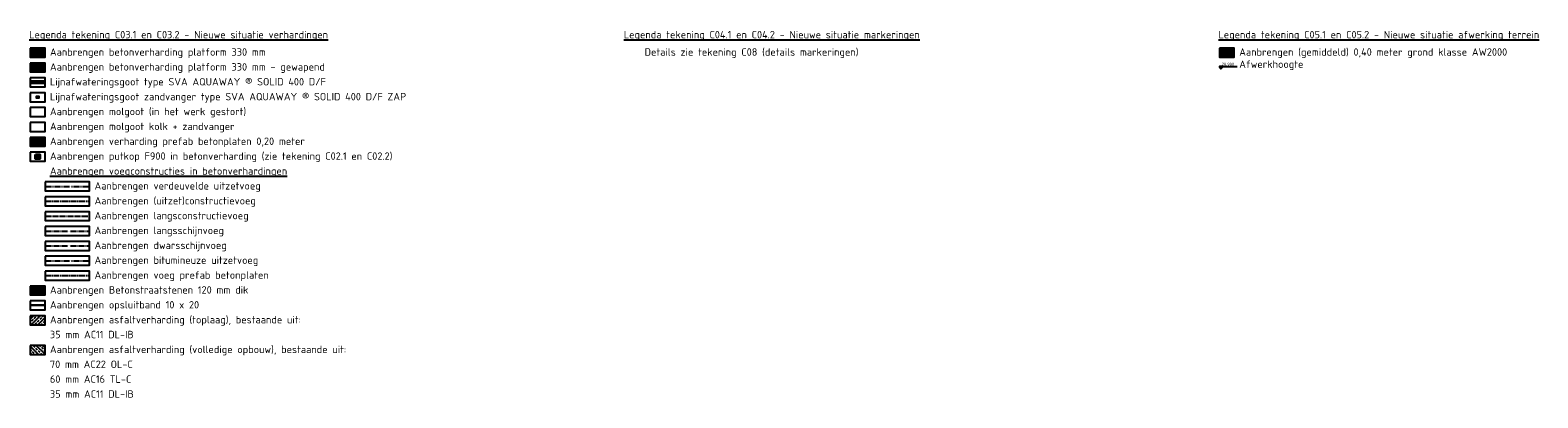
# Model space of a CAD drawing. Header units: metres. Extents: x 175829 to 176206141, y 407048 to 407918896.
# Tile 256 of 256: x 181269 to 181776, y 407742 to 407866. Entities that reach past the tile are written whole.
import ezdxf

# ---------------------------------------------------------------- set-up
doc = ezdxf.new("R2010")
doc.units = ezdxf.units.M
doc.header["$LTSCALE"] = 0.2
for name, pattern in [('ACAD_ISO04W100', [30, 24, -3, 0, -3]), ('ACAD_ISO05W100', [33, 24, -3, 0, -3, 0, -3]), ('ACAD_ISO06W100', [36, 24, -3, 0, -3, 0, -3, 0, -3]), ('ACAD_ISO08W100', [36, 24, -3, 6, -3]), ('Continuous1', [0])]:
    doc.linetypes.add(name, pattern=pattern)
for name, color, linetype in [('B-GW-VH_GRONDWERK_VERHARDINGEN_S&R_0.58-MV-A', 254, 'Continuous'), ('N-WE-VH-BETONSTRAATSTENEN-A', 253, 'Continuous'), ('N-WE-VH-BETONVERHARDING_330mm_GEWAPEND_PLATFORM-S&R-A', 252, 'Continuous'), ('N-WE-VH-BETONVERHARDING_PLATFORM-S&R_AFWATERINGSGOOT-A', 130, 'Continuous'), ('N-WE-VH-BETONVERHARDING_PLATFORM-S&R_AFWATERINGSGOOT_ZANDVANGPUT-G', 7, 'Continuous'), ('N-WE-VH-CO-VOEGEN_ASFALT-BETON_UITZETVOEG_BITUMINEUS-G', 254, 'ACAD_ISO06W100'), ('N-WE-VH-CO-VOEGEN_BETONVERHARDING_BETONPLATEN-G', 254, 'ACAD_ISO08W100'), ('N-WE-VH-CO-VOEGEN_BETONVERHARDING_DWARSSCHIJNVOEG-G', 254, 'ACAD_ISO05W100'), ('N-WE-VH-CO-VOEGEN_BETONVERHARDING_LANGSCONSTRUCTIEVOEG-G', 254, 'ACAD_ISO04W100'), ('N-WE-VH-CO-VOEGEN_BETONVERHARDING_LANGSSCHIJNVOEG-G', 254, 'ACAD_ISO05W100'), ('N-WE-VH-CO-VOEGEN_BETONVERHARDING_UITZET_CONSTRUCTIEVOEG-G', 254, 'ACAD_ISO08W100'), ('N-WE-VH-CO-VOEGEN_BETONVERHARDING_VERDEUVELDE_UITZETVOEG-G', 254, 'ACAD_ISO06W100'), ('N-WE-VH-OPSLUITBAND-10x20-G', 150, 'Continuous'), ('N-WE-VH_ASFALTVERHARDING_SERVICEROADS_DEKLAAG-A', 252, 'Continuous'), ('N-WE-VH_ASFALTVERHARDING_SERVICEROADS_ONDERLAAG+TUSSENLAAG+DEKLAAG-A', 252, 'Continuous'), ('N-WE-VH_NIEUWE_HOOGTES_AFGEWERKTE_ASFALTVERHARDING-T', 7, 'Continuous'), ('X-HOOGTES-XX_HOOGTE_MAAIVELD_AFGEWERKT-T', 106, 'Continuous'), ('X-XX-AL-TEKSTEN_LEGENTA-T', 7, 'Continuous')]:
    doc.layers.add(name, color=color, linetype=linetype)
for name, color, linetype, lineweight in [('B-WE-VH-GRONDWERK_BETONGRANULAAT_S&R-A', 254, 'Continuous', 18), ('N-GW-TI_AFWERKING_TERREIN_GROND-A', 94, 'Continuous', 13), ('N-OI-RI-HWA_INSPECTIEPUT_BETONRIOLERING_OVERSTORT_WADI_400mm-G', 160, 'Continuous1', 35)]:
    doc.layers.add(name, color=color, linetype=linetype, lineweight=lineweight)
doc.styles.add('NLCS 2.5 mm', font='isocpeur.ttf', dxfattribs={"height": 2.5})

msp = doc.modelspace()

# ---------------------------------------------------------------- hatches: boundary and pattern name
at = {"layer": 'B-GW-VH_GRONDWERK_VERHARDINGEN_S&R_0.58-MV-A', "ltscale": 0.2, "transparency": 33554585}
h = msp.add_hatch(color=256, dxfattribs=at)
h.dxf.hatch_style = 1
h.paths.add_polyline_path([(181268.7552, 407829.909), (181268.7552, 407826.909), (181273.7552, 407826.909), (181273.7552, 407829.909)])
at = {"layer": 'B-WE-VH-GRONDWERK_BETONGRANULAAT_S&R-A', "ltscale": 0.2, "transparency": 33554610}
h = msp.add_hatch(color=256, dxfattribs=at)
h.dxf.hatch_style = 1
h.paths.add_polyline_path([(181268.7552, 407859.909), (181268.7552, 407856.909), (181273.7552, 407856.909), (181273.7552, 407859.909)])
h = msp.add_hatch(color=256, dxfattribs=at)
h.dxf.hatch_style = 1
h.paths.add_polyline_path([(181268.7552, 407854.909), (181268.7552, 407851.909), (181273.7552, 407851.909), (181273.7552, 407854.909)])
at = {"layer": 'N-GW-TI_AFWERKING_TERREIN_GROND-A', "transparency": 33554559}
h = msp.add_hatch(color=256, dxfattribs=at)
h.dxf.hatch_style = 1
h.paths.add_polyline_path([(181668.7552, 407859.909), (181668.7552, 407856.909), (181673.7552, 407856.909), (181673.7552, 407859.909)])
at = {"layer": 'N-OI-RI-HWA_INSPECTIEPUT_BETONRIOLERING_OVERSTORT_WADI_400mm-G'}
h = msp.add_hatch(color=256, dxfattribs=at)
h.dxf.hatch_style = 1
edge = h.paths.add_edge_path()
edge.add_arc((181271.2552, 407823.409), 0.75, 0, 360)
at = {"layer": 'N-WE-VH-BETONSTRAATSTENEN-A', "ltscale": 0.2, "transparency": 33554534}
h = msp.add_hatch(color=256, dxfattribs=at)
h.dxf.hatch_style = 1
h.paths.add_polyline_path([(181268.7552, 407779.909), (181268.7552, 407776.909), (181273.7552, 407776.909), (181273.7552, 407779.909)])
at = {"layer": 'N-WE-VH-BETONVERHARDING_330mm_GEWAPEND_PLATFORM-S&R-A'}
h = msp.add_hatch(dxfattribs=at)
h.set_pattern_fill('ANSI32', color=256, scale=0.1)
h.paths.add_polyline_path([(181268.7552, 407854.909), (181268.7552, 407851.909), (181273.7552, 407851.909), (181273.7552, 407854.909)])
at = {"layer": 'N-WE-VH-BETONVERHARDING_PLATFORM-S&R_AFWATERINGSGOOT-A', "transparency": 33554521}
h = msp.add_hatch(color=256, dxfattribs=at)
h.dxf.hatch_style = 1
h.paths.add_polyline_path([(181273.7552, 407848.759), (181268.7552, 407848.759), (181268.7552, 407848.059), (181273.7552, 407848.059)])
at = {"layer": 'N-WE-VH_ASFALTVERHARDING_SERVICEROADS_DEKLAAG-A'}
h = msp.add_hatch(dxfattribs=at)
h.set_pattern_fill('ANSI33', color=256, scale=0.25)
h.paths.add_polyline_path([(181268.7552, 407769.909), (181268.7552, 407766.909), (181273.7552, 407766.909), (181273.7552, 407769.909)])
at = {"layer": 'N-WE-VH_ASFALTVERHARDING_SERVICEROADS_ONDERLAAG+TUSSENLAAG+DEKLAAG-A'}
h = msp.add_hatch(dxfattribs=at)
h.set_pattern_fill('ANSI33', color=256, scale=0.25, angle=-270)
h.paths.add_polyline_path([(181268.7552, 407759.909), (181268.7552, 407756.909), (181273.7552, 407756.909), (181273.7552, 407759.909)])
at = {"layer": 'N-WE-VH_NIEUWE_HOOGTES_AFGEWERKTE_ASFALTVERHARDING-T'}
h = msp.add_hatch(color=256, dxfattribs=at)
h.dxf.hatch_style = 1
h.paths.add_polyline_path([(181270.8805, 407843.7093), (181270.88, 407843.1093), (181271.0677, 407843.4092)])
h.paths.add_polyline_path([(181271.2555, 407843.709), (181271.0677, 407843.4092), (181271.255, 407843.109)])
h.paths.add_polyline_path([(181271.6305, 407843.7087), (181271.4427, 407843.4088), (181271.63, 407843.1087)])
h = msp.add_hatch(color=256, dxfattribs=at)
h.dxf.hatch_style = 1
h.paths.add_polyline_path([(181271.6305, 407843.7087), (181271.63, 407843.1087), (181271.4427, 407843.4088)])
h.paths.add_polyline_path([(181271.2555, 407843.709), (181271.4427, 407843.4088), (181271.255, 407843.109)])
h.paths.add_polyline_path([(181270.8805, 407843.7093), (181271.0677, 407843.4092), (181270.88, 407843.1093)])
at = {"layer": 'X-HOOGTES-XX_HOOGTE_MAAIVELD_AFGEWERKT-T'}
h = msp.add_hatch(color=256, dxfattribs=at)
h.dxf.hatch_style = 1
h.paths.add_polyline_path([(181669.7552, 407853.709), (181668.7552, 407853.709), (181668.7552, 407853.509), (181669.2552, 407853.509), (181669.7552, 407853.509)])
h.paths.add_polyline_path([(181669.7552, 407853.509), (181669.2552, 407853.509), (181669.2552, 407852.909)])
h.paths.add_polyline_path([(181669.2552, 407853.509), (181668.7552, 407853.509), (181669.2552, 407852.909)])

# ---------------------------------------------------------------- linework, layer by layer
at = {"layer": 'N-OI-RI-HWA_INSPECTIEPUT_BETONRIOLERING_OVERSTORT_WADI_400mm-G'}
msp.add_lwpolyline([(181270.5052, 407824.159), (181272.0052, 407824.159), (181272.0052, 407822.659), (181270.5052, 407822.659), (181270.5052, 407824.159)], dxfattribs=at)
msp.add_circle((181271.2552, 407823.409), 0.75, dxfattribs=at)
at = {"layer": 'N-WE-VH-BETONVERHARDING_PLATFORM-S&R_AFWATERINGSGOOT_ZANDVANGPUT-G', "flags": 128}
for points in [[(181270.8805, 407843.7093), (181271.6305, 407843.7087), (181271.63, 407843.1087), (181270.88, 407843.1093), (181270.8805, 407843.7093), (181271.255, 407843.109), (181271.6305, 407843.7087)], [(181271.255, 407843.109), (181271.2555, 407843.709), (181270.88, 407843.1093)], [(181271.63, 407843.1087), (181271.2555, 407843.709)]]:
    msp.add_lwpolyline(points, dxfattribs=at)
at = {"layer": 'N-WE-VH-CO-VOEGEN_ASFALT-BETON_UITZETVOEG_BITUMINEUS-G', "ltscale": 0.4, "flags": 128}
msp.add_lwpolyline([(181273.7552, 407788.409), (181288.7552, 407788.409)], dxfattribs=at)
at = {"layer": 'N-WE-VH-CO-VOEGEN_BETONVERHARDING_BETONPLATEN-G', "ltscale": 0.4, "flags": 128}
msp.add_lwpolyline([(181273.7552, 407783.409), (181288.7552, 407783.409)], dxfattribs=at)
at = {"layer": 'N-WE-VH-CO-VOEGEN_BETONVERHARDING_DWARSSCHIJNVOEG-G', "ltscale": 0.4, "flags": 128}
msp.add_lwpolyline([(181273.7552, 407793.409), (181288.7552, 407793.409)], dxfattribs=at)
at = {"layer": 'N-WE-VH-CO-VOEGEN_BETONVERHARDING_LANGSCONSTRUCTIEVOEG-G', "ltscale": 0.4, "flags": 128}
msp.add_lwpolyline([(181273.7552, 407803.409), (181288.7552, 407803.409)], dxfattribs=at)
at = {"layer": 'N-WE-VH-CO-VOEGEN_BETONVERHARDING_LANGSSCHIJNVOEG-G', "ltscale": 0.4, "flags": 128}
msp.add_lwpolyline([(181273.7552, 407798.409), (181288.7552, 407798.409)], dxfattribs=at)
at = {"layer": 'N-WE-VH-CO-VOEGEN_BETONVERHARDING_UITZET_CONSTRUCTIEVOEG-G', "ltscale": 0.4, "flags": 128}
msp.add_lwpolyline([(181273.7552, 407808.409), (181288.7552, 407808.409)], dxfattribs=at)
msp.add_lwpolyline([(181273.7552, 407808.409), (181288.7552, 407808.409)], dxfattribs=at)
at = {"layer": 'N-WE-VH-CO-VOEGEN_BETONVERHARDING_VERDEUVELDE_UITZETVOEG-G', "ltscale": 0.4, "flags": 128}
msp.add_lwpolyline([(181273.7552, 407813.409), (181288.7552, 407813.409)], dxfattribs=at)
msp.add_lwpolyline([(181273.7552, 407813.409), (181288.7552, 407813.409)], dxfattribs=at)
at = {"layer": 'N-WE-VH-OPSLUITBAND-10x20-G'}
for points in [[(181273.7552, 407773.459), (181268.7552, 407773.459)], [(181273.7552, 407773.359), (181268.7552, 407773.359)]]:
    msp.add_lwpolyline(points, dxfattribs=at)
at = {"layer": 'N-WE-VH_NIEUWE_HOOGTES_AFGEWERKTE_ASFALTVERHARDING-T', "flags": 128}
for points in [[(181273.7552, 407848.759), (181268.7552, 407848.759)], [(181273.7552, 407848.059), (181268.7552, 407848.059)]]:
    msp.add_lwpolyline(points, dxfattribs=at)
at = {"layer": 'X-HOOGTES-XX_HOOGTE_MAAIVELD_AFGEWERKT-T', "flags": 128}
for points in [[(181669.7552, 407853.709), (181668.7552, 407853.709), (181668.7552, 407853.509), (181669.2552, 407853.509), (181669.2552, 407852.909), (181668.7552, 407853.509), (181669.7552, 407853.509), (181669.2552, 407852.909), (181669.7552, 407853.509), (181669.7552, 407853.709)], [(181669.7552, 407853.709), (181674.7552, 407853.709)]]:
    msp.add_lwpolyline(points, dxfattribs=at)
at = {"layer": 'X-XX-AL-TEKSTEN_LEGENTA-T', "flags": 128}
for points in [[(181268.7552, 407859.909), (181268.7552, 407856.909), (181273.7552, 407856.909), (181273.7552, 407859.909), (181268.7552, 407859.909)], [(181668.7552, 407859.909), (181668.7552, 407856.909), (181673.7552, 407856.909), (181673.7552, 407859.909), (181668.7552, 407859.909)], [(181268.7552, 407854.909), (181268.7552, 407851.909), (181273.7552, 407851.909), (181273.7552, 407854.909), (181268.7552, 407854.909)], [(181268.7552, 407849.909), (181268.7552, 407846.909), (181273.7552, 407846.909), (181273.7552, 407849.909), (181268.7552, 407849.909)], [(181268.7552, 407849.909), (181268.7552, 407846.909), (181273.7552, 407846.909), (181273.7552, 407849.909), (181268.7552, 407849.909)], [(181268.7552, 407844.909), (181268.7552, 407841.909), (181273.7552, 407841.909), (181273.7552, 407844.909), (181268.7552, 407844.909)], [(181268.7552, 407844.909), (181268.7552, 407841.909), (181273.7552, 407841.909), (181273.7552, 407844.909), (181268.7552, 407844.909)], [(181268.7552, 407839.909), (181268.7552, 407836.909), (181273.7552, 407836.909), (181273.7552, 407839.909), (181268.7552, 407839.909)], [(181268.7552, 407834.909), (181268.7552, 407831.909), (181273.7552, 407831.909), (181273.7552, 407834.909), (181268.7552, 407834.909)], [(181268.7552, 407829.909), (181268.7552, 407826.909), (181273.7552, 407826.909), (181273.7552, 407829.909), (181268.7552, 407829.909)], [(181268.7552, 407824.909), (181268.7552, 407821.909), (181273.7552, 407821.909), (181273.7552, 407824.909), (181268.7552, 407824.909)], [(181268.7552, 407779.909), (181268.7552, 407776.909), (181273.7552, 407776.909), (181273.7552, 407779.909), (181268.7552, 407779.909)], [(181268.7552, 407774.909), (181268.7552, 407771.909), (181273.7552, 407771.909), (181273.7552, 407774.909), (181268.7552, 407774.909)], [(181268.7552, 407769.909), (181268.7552, 407766.909), (181273.7552, 407766.909), (181273.7552, 407769.909), (181268.7552, 407769.909)], [(181268.7552, 407759.909), (181268.7552, 407756.909), (181273.7552, 407756.909), (181273.7552, 407759.909), (181268.7552, 407759.909)]]:
    msp.add_lwpolyline(points, dxfattribs=at)
at = {"layer": 'X-XX-AL-TEKSTEN_LEGENTA-T', "ltscale": 0.4, "flags": 128}
for points in [[(181273.7552, 407814.909), (181273.7552, 407811.909), (181288.7552, 407811.909), (181288.7552, 407814.909), (181273.7552, 407814.909)], [(181273.7552, 407809.909), (181273.7552, 407806.909), (181288.7552, 407806.909), (181288.7552, 407809.909), (181273.7552, 407809.909)], [(181273.7552, 407804.909), (181273.7552, 407801.909), (181288.7552, 407801.909), (181288.7552, 407804.909), (181273.7552, 407804.909)], [(181273.7552, 407799.909), (181273.7552, 407796.909), (181288.7552, 407796.909), (181288.7552, 407799.909), (181273.7552, 407799.909)], [(181273.7552, 407794.909), (181273.7552, 407791.909), (181288.7552, 407791.909), (181288.7552, 407794.909), (181273.7552, 407794.909)], [(181273.7552, 407789.909), (181273.7552, 407786.909), (181288.7552, 407786.909), (181288.7552, 407789.909), (181273.7552, 407789.909)], [(181273.7552, 407784.909), (181273.7552, 407781.909), (181288.7552, 407781.909), (181288.7552, 407784.909), (181273.7552, 407784.909)]]:
    msp.add_lwpolyline(points, dxfattribs=at)

# ---------------------------------------------------------------- texts
at = {"layer": 'X-HOOGTES-XX_HOOGTE_MAAIVELD_AFGEWERKT-T', "style": 'NLCS 2.5 mm'}
msp.add_text('20.900', height=1, dxfattribs=at).set_placement((181669.4952, 407854.009))
at = {"layer": 'X-XX-AL-TEKSTEN_LEGENTA-T', "style": 'NLCS 2.5 mm'}
for s, p in [('%%ULegenda tekening C03.1 en C03.2 - Nieuwe situatie verhardingen', (181268.4056, 407863.1998)), ('%%ULegenda tekening C04.1 en C04.2 - Nieuwe situatie markeringen', (181468.4056, 407863.1998)), ('%%ULegenda tekening C05.1 en C05.2 - Nieuwe situatie afwerking terrein', (181668.4056, 407863.1998)), ('Aanbrengen betonverharding platform 330 mm', (181275.4084, 407857.3621)), ('Details zie tekening C08 (details markeringen)', (181475.4084, 407857.3621)), ('Aanbrengen (gemiddeld) 0,40 meter grond klasse AW2000', (181675.4084, 407857.3621)), ('Afwerkhoogte  ', (181675.4084, 407853.2621)), ('Aanbrengen betonverharding platform 330 mm - gewapend', (181275.4084, 407852.3621)), ('Lijnafwateringsgoot type SVA AQUAWAY ® SOLID 400 D/F', (181275.4084, 407847.3621)), ('Lijnafwateringsgoot zandvanger type SVA AQUAWAY ® SOLID 400 D/F ZAP', (181275.4084, 407842.3621)), ('Aanbrengen molgoot (in het werk gestort)', (181275.4084, 407837.3621)), ('Aanbrengen molgoot kolk + zandvanger', (181275.4084, 407832.3621)), ('Aanbrengen verharding prefab betonplaten 0,20 meter ', (181275.4084, 407827.3621)), ('Aanbrengen putkop F900 in betonverharding (zie tekening C02.1 en C02.2)', (181275.4084, 407822.3621)), ('%%UAanbrengen voegconstructies in betonverhardingen', (181275.4084, 407817.3621)), ('Aanbrengen verdeuvelde uitzetvoeg', (181290.4084, 407812.3621)), ('Aanbrengen (uitzet)constructievoeg', (181290.4084, 407807.3621)), ('Aanbrengen langsconstructievoeg', (181290.4084, 407802.3621)), ('Aanbrengen langsschijnvoeg', (181290.4084, 407797.3621)), ('Aanbrengen dwarsschijnvoeg', (181290.4084, 407792.3621)), ('Aanbrengen bitumineuze uitzetvoeg', (181290.4084, 407787.3621)), ('Aanbrengen voeg prefab betonplaten', (181290.4084, 407782.3621)), ('Aanbrengen Betonstraatstenen 120 mm dik', (181275.4084, 407777.3621)), ('Aanbrengen opsluitband 10 x 20', (181275.4084, 407772.3621)), ('Aanbrengen asfaltverharding (toplaag), bestaande uit:', (181275.4084, 407767.3621)), ('35 mm AC11 DL-IB', (181275.4084, 407762.3621)), ('Aanbrengen asfaltverharding (volledige opbouw), bestaande uit:', (181275.4084, 407757.3621)), ('70 mm AC22 OL-C', (181275.4084, 407752.3621)), ('60 mm AC16 TL-C', (181275.4084, 407747.3621)), ('35 mm AC11 DL-IB', (181275.4084, 407742.3621))]:
    msp.add_text(s, height=2.5, dxfattribs=at).set_placement(p)

doc.saveas('drawing.dxf')
